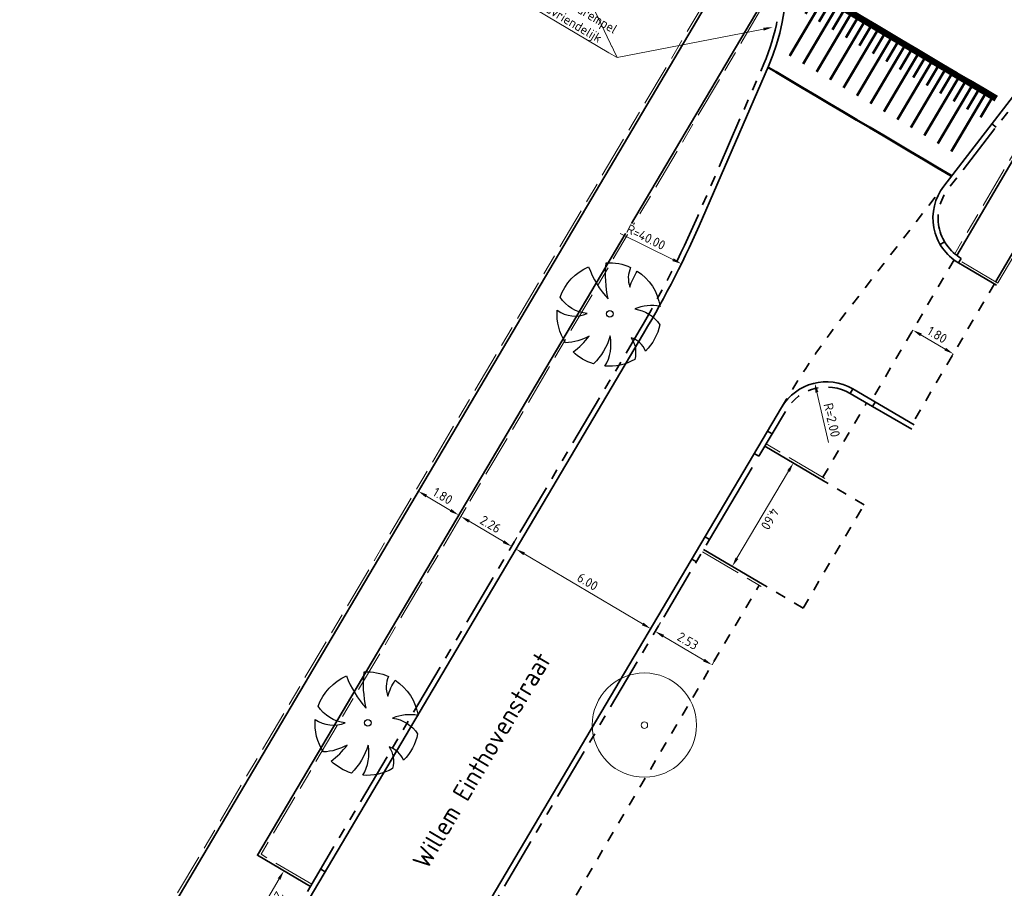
# Model space of a CAD drawing. Header units: metres. Extents: x 90561 to 91301, y 464732 to 465376.
# Tile 37 of 44: x 91067 to 91104, y 465117 to 465150. Entities that reach past the tile are written whole.
import ezdxf
from ezdxf import colors
from ezdxf.entities.mleader import LeaderData, LeaderLine
from ezdxf.enums import TextEntityAlignment as Align
from ezdxf.math import Vec2, Vec3

# ---------------------------------------------------------------- set-up
doc = ezdxf.new("R2010")
doc.units = ezdxf.units.M
for name, pattern in [('VH-OPSLUITBAND_100X200', [16, 8, -2, 4, -2]), ('VH-OPSLUITBAND_150X400', [30, 16, -4, 6, -4]), ('VH-TROTTOIRBAND_180-200', [20, 10, -2, 2, -2, 2, -2]), ('XX-HIDDEN', [4, 2, -2])]:
    doc.linetypes.add(name, pattern=pattern)
for name, color, linetype, lineweight in [('B-WE-GR-BOOM-S', 90, 'Continuous', 25), ('N-WE-GR-BOOM-S', 90, 'Continuous', 25), ('N-WE-VH-KANTOPSLUITING_OPSLUITBAND_100X200-G', 150, 'VH-OPSLUITBAND_100X200', 18), ('N-WE-VH-KANTOPSLUITING_OPSLUITBAND_200X250-G', 150, 'VH-OPSLUITBAND_150X400', 35), ('N-WE-VH-KANTOPSLUITING_TROTTOIRBAND_180 200-G', 210, 'VH-TROTTOIRBAND_180-200', 35), ('N-WE-VH-KANTOPSLUITING_VOORKANTBAND-G', 50, 'Continuous', 35), ('N-WE-VH-MATERIAALGRENS-G', 7, 'XX-HIDDEN', 35), ('X-XX-AL-M', 7, 'Continuous', 18), ('X-XX-AL-T18', 10, 'Continuous', 18), ('X-XX-AL-T35', 50, 'Continuous', 35)]:
    doc.layers.add(name, color=color, linetype=linetype, lineweight=lineweight)
doc.layers.add('N-WE-VH-PLATEAUMARKERING-G', color=7, linetype='Continuous', lineweight=50, true_color=0xffffff)
doc.styles.add('NLCS-ISO-M200-T18', font='NLCS-ISO.ttf', dxfattribs={"height": 0.36})
doc.dimstyles.new('NLCS-M200-T18-PIJL_L2_H1', dxfattribs={"dimscale": 0.2, "dimtxt": 2.5, "dimasz": 1.8, "dimexe": 2, "dimexo": 2, "dimgap": 0.7, "dimtad": 1, "dimzin": 0, "dimdsep": 46, "dimtxsty": 'NLCS-ISO-M200-T18', "dimcen": 0, "dimdle": 2, "dimclrd": 256, "dimclre": 256, "dimclrt": 10, "dimadec": 1, "dimazin": 0, "dimtfac": 1, "dimtdec": 3, "dimtofl": 0, "dimtmove": 0, "dimatfit": 3, "dimfxl": 2, "dimfxlon": 1, "dimtfillclr": 256, "dimtolj": 1, "dimtzin": 0, "dimlwd": -1, "dimlwe": -1, "dimarcsym": 0})
doc.dimstyles.new('NLCS-M200-T18-PIJL_L2_H2', dxfattribs={"dimscale": 0.2, "dimtxt": 2.5, "dimasz": 1.8, "dimexe": 2, "dimexo": 2, "dimgap": 0.7, "dimtad": 1, "dimzin": 0, "dimdsep": 46, "dimtxsty": 'NLCS-ISO-M200-T18', "dimcen": 0, "dimdle": 2, "dimclrd": 256, "dimclre": 256, "dimclrt": 10, "dimazin": 0, "dimtfac": 1, "dimtdec": 3, "dimtofl": 0, "dimtmove": 0, "dimatfit": 3, "dimfxl": 2, "dimfxlon": 1, "dimtfillclr": 256, "dimtolj": 1, "dimtzin": 0, "dimlwd": -1, "dimlwe": -1, "dimarcsym": 0})

# ---------------------------------------------------------------- blocks, each defined once
blk = doc.blocks.new('baz_boom01')
blk.add_lwpolyline([(0.744, -0.622, -0.21749), (0.879, -1.749, -0.147185), (-0.246, -1.966, 0.215736), (-0.2, -1.21, -0.224989), (-0.758, -1.844, -0.150851), (-1.68, -1.119, 0.190296), (-0.655, -0.544, -0.129376), (-1.89, -0.727, -0.115876), (-2.026, 0.172, 0.078405), (-1.166, 0.078, -0.11516), (-1.938, 0.617, -0.166289), (-1.17, 1.649, 0.257071), (-0.544, 0.677, -0.230127), (-0.706, 1.885, -0.209158), (0.883, 1.769, 0.102084), (0.4, 0.411, -0.079219), (1.428, 1.346, -0.121905), (1.881, 0.505, 0.191542), (1.277, 0.055, -0.057002), (1.932, 0.22, -0.212153), (1.436, -1.316, 0.147861)], format="xyb", close=True)
blk.add_circle((0, 0), 0.125)
blk = doc.blocks.new('*D34')
at = {"layer": 'Defpoints', "color": 0, "transparency": 16777216}
for p in [(91087.555, 465133.16), (91085.696, 465130.019), (91092.719, 465130.106)]:
    blk.add_point(p, dxfattribs=at)
at = {"layer": 'X-XX-AL-M', "transparency": 16777216}
for p, q in [((91085.9, 465130.363), (91085.492, 465129.674)), ((91090.55, 465127.147), (91086.006, 465129.835)), ((91091.064, 465127.308), (91090.657, 465126.62))]:
    blk.add_line(p, q, dxfattribs=at)
for points in [[(91086.037, 465129.887), (91085.975, 465129.784), (91085.696, 465130.019)], [(91090.581, 465127.199), (91090.52, 465127.095), (91090.86, 465126.964)]]:
    blk.add_solid(points, dxfattribs=at)
at = {"layer": 'X-XX-AL-M', "color": 10, "transparency": 16777216, "insert": (91088.441, 465128.767), "char_height": 0.36, "attachment_point": 5, "rotation": 329.3926, "style": 'NLCS-ISO-M200-T18', "bg_fill": 3, "box_fill_scale": 1.1, "bg_fill_color": 256, "bg_fill_true_color": 13158600, "bg_fill_transparency": 0}
blk.add_mtext('\\A1;6.00', dxfattribs=at)
blk = doc.blocks.new('*D35')
at = {"layer": 'Defpoints', "color": 0, "transparency": 16777216}
for p in [(91083.58, 465131.271), (91083.58, 465131.271), (91085.524, 465130.121)]:
    blk.add_point(p, dxfattribs=at)
at = {"layer": 'X-XX-AL-M', "transparency": 16777216}
for p, q in [((91083.58, 465131.271), (91083.784, 465131.615)), ((91085.214, 465130.304), (91083.89, 465131.087)), ((91085.524, 465130.121), (91085.728, 465130.465))]:
    blk.add_line(p, q, dxfattribs=at)
for points in [[(91083.92, 465131.139), (91083.859, 465131.036), (91083.58, 465131.271)], [(91085.245, 465130.355), (91085.184, 465130.252), (91085.524, 465130.121)]]:
    blk.add_solid(points, dxfattribs=at)
at = {"layer": 'X-XX-AL-M', "color": 10, "transparency": 16777216, "insert": (91084.715, 465130.971), "char_height": 0.36, "attachment_point": 5, "rotation": 329.3926, "style": 'NLCS-ISO-M200-T18', "bg_fill": 3, "box_fill_scale": 1.1, "bg_fill_color": 256, "bg_fill_true_color": 13158600, "bg_fill_transparency": 0}
blk.add_mtext('\\A1;2.26', dxfattribs=at)
blk = doc.blocks.new('*D36')
at = {"layer": 'Defpoints', "color": 0, "transparency": 16777216}
for p in [(91081.945, 465132.239), (91081.945, 465132.239), (91083.494, 465131.322)]:
    blk.add_point(p, dxfattribs=at)
at = {"layer": 'X-XX-AL-M', "transparency": 16777216}
for p, q in [((91081.945, 465132.239), (91082.149, 465132.583)), ((91083.184, 465131.505), (91082.255, 465132.055)), ((91083.494, 465131.322), (91083.698, 465131.666))]:
    blk.add_line(p, q, dxfattribs=at)
for points in [[(91082.286, 465132.107), (91082.224, 465132.004), (91081.945, 465132.239)], [(91083.215, 465131.557), (91083.154, 465131.453), (91083.494, 465131.322)]]:
    blk.add_solid(points, dxfattribs=at)
at = {"layer": 'X-XX-AL-M', "color": 10, "transparency": 16777216, "insert": (91082.883, 465132.056), "char_height": 0.36, "attachment_point": 5, "rotation": 329.3578, "style": 'NLCS-ISO-M200-T18', "bg_fill": 3, "box_fill_scale": 1.1, "bg_fill_color": 256, "bg_fill_true_color": 13158600, "bg_fill_transparency": 0}
blk.add_mtext('\\A1;1.80', dxfattribs=at)
blk = doc.blocks.new('*D37')
at = {"layer": 'Defpoints', "color": 0, "transparency": 16777216}
for p in [(91091.032, 465126.862), (91093.211, 465125.577), (91093.211, 465125.577)]:
    blk.add_point(p, dxfattribs=at)
at = {"layer": 'X-XX-AL-M', "transparency": 16777216}
for p, q in [((91091.032, 465126.862), (91091.236, 465127.206)), ((91091.342, 465126.679), (91092.901, 465125.759)), ((91093.211, 465125.577), (91093.414, 465125.921))]:
    blk.add_line(p, q, dxfattribs=at)
for points in [[(91091.373, 465126.731), (91091.312, 465126.627), (91091.032, 465126.862)], [(91092.931, 465125.811), (91092.87, 465125.708), (91093.211, 465125.577)]]:
    blk.add_solid(points, dxfattribs=at)
at = {"layer": 'X-XX-AL-M', "color": 10, "transparency": 16777216, "insert": (91092.284, 465126.495), "char_height": 0.36, "attachment_point": 5, "rotation": 329.4587, "style": 'NLCS-ISO-M200-T18', "bg_fill": 3, "box_fill_scale": 1.1, "bg_fill_color": 256, "bg_fill_true_color": 13158600, "bg_fill_transparency": 0}
blk.add_mtext('\\A1;2.53', dxfattribs=at)
blk = doc.blocks.new('*U114')
at = {"const_width": 0.2}
for points in [[(0.3, 3.4), (0, 3.4)], [(0.9, 3.4), (0.3, 3.4)], [(1.5, 3.4), (0.9, 3.4)], [(2.1, 3.4), (1.5, 3.4)], [(2.7, 3.4), (2.1, 3.4)], [(3.3, 3.4), (2.7, 3.4)], [(3.9, 3.4), (3.3, 3.4)], [(4.5, 3.4), (3.9, 3.4)], [(5.1, 3.4), (4.5, 3.4)], [(5.7, 3.4), (5.1, 3.4)], [(6.3, 3.4), (5.7, 3.4)], [(6.9, 3.4), (6.3, 3.4)], [(7.5, 3.4), (6.9, 3.4)], [(8.1, 3.4), (7.5, 3.4)]]:
    blk.add_lwpolyline(points, dxfattribs=at)
at = {"color": 7, "true_color": 0xffffff}
for points in [[(0.3, 3.5), (0, 3.5)], [(0.9, 3.5), (0.3, 3.5)], [(1.5, 3.5), (0.9, 3.5)], [(2.1, 3.5), (1.5, 3.5)], [(2.7, 3.5), (2.1, 3.5)], [(3.3, 3.5), (2.7, 3.5)], [(3.9, 3.5), (3.3, 3.5)], [(4.5, 3.5), (3.9, 3.5)], [(5.1, 3.5), (4.5, 3.5)], [(5.7, 3.5), (5.1, 3.5)], [(6.3, 3.5), (5.7, 3.5)], [(6.9, 3.5), (6.3, 3.5)], [(7.5, 3.5), (6.9, 3.5)], [(8.1, 3.5), (7.5, 3.5)], [(0.3, 0), (0, 0)], [(0.9, 0), (0.3, 0)], [(1.5, 0), (0.9, 0)], [(2.1, 0), (1.5, 0)], [(2.7, 0), (2.1, 0)], [(3.3, 0), (2.7, 0)], [(3.9, 0), (3.3, 0)], [(4.5, 0), (3.9, 0)], [(5.1, 0), (4.5, 0)], [(5.7, 0), (5.1, 0)], [(6.3, 0), (5.7, 0)], [(6.9, 0), (6.3, 0)], [(7.5, 0), (6.9, 0)], [(8.1, 0), (7.5, 0)]]:
    blk.add_lwpolyline(points, dxfattribs=at)
at = {"const_width": 0.1, "flags": 128}
for points in [[(0.15, 3.3), (0.15, 2.5)], [(0.45, 3.3), (0.45, 0.8)], [(0.75, 3.3), (0.75, 2.5)], [(1.05, 3.3), (1.05, 0.8)], [(1.35, 3.3), (1.35, 2.5)], [(1.65, 3.3), (1.65, 0.8)], [(1.95, 3.3), (1.95, 2.5)], [(2.25, 3.3), (2.25, 0.8)], [(2.55, 3.3), (2.55, 2.5)], [(2.85, 3.3), (2.85, 0.8)], [(3.15, 3.3), (3.15, 2.5)], [(3.45, 3.3), (3.45, 0.8)], [(3.75, 3.3), (3.75, 2.5)], [(4.05, 3.3), (4.05, 0.8)], [(4.35, 3.3), (4.35, 2.5)], [(4.65, 3.3), (4.65, 0.8)], [(4.95, 3.3), (4.95, 2.5)], [(5.25, 3.3), (5.25, 0.8)], [(5.55, 3.3), (5.55, 2.5)], [(5.85, 3.3), (5.85, 0.8)], [(6.15, 3.3), (6.15, 2.5)], [(6.45, 3.3), (6.45, 0.8)], [(6.75, 3.3), (6.75, 2.5)], [(7.05, 3.3), (7.05, 0.8)], [(7.35, 3.3), (7.35, 2.5)], [(7.65, 3.3), (7.65, 0.8)], [(7.95, 3.3), (7.95, 2.5)]]:
    blk.add_lwpolyline(points, dxfattribs=at)
blk = doc.blocks.new('*D59')
at = {"layer": 'Defpoints', "color": 0, "transparency": 16777216}
for p in [(91082.173, 465171.219), (91067.692, 465072.273)]:
    blk.add_point(p, dxfattribs=at)
at = {"layer": 'X-XX-AL-M', "transparency": 16777216}
blk.add_line((91082.574, 465173.954), (91082.226, 465171.575), dxfattribs=at)
blk.add_solid([(91082.285, 465171.567), (91082.166, 465171.584), (91082.173, 465171.219)], dxfattribs=at)
at = {"layer": 'X-XX-AL-M', "color": 10, "transparency": 16777216, "insert": (91082.742, 465172.896), "char_height": 0.36, "attachment_point": 5, "rotation": 261.6733, "style": 'NLCS-ISO-M200-T18', "bg_fill": 3, "box_fill_scale": 1.1, "bg_fill_color": 256, "bg_fill_true_color": 13158600, "bg_fill_transparency": 0}
blk.add_mtext('\\A1;R=100.00', dxfattribs=at)
blk = doc.blocks.new('*D73')
at = {"layer": 'Defpoints', "color": 0, "transparency": 16777216}
for p in [(91056.158, 465158.649), (91092.036, 465140.963)]:
    blk.add_point(p, dxfattribs=at)
at = {"layer": 'X-XX-AL-M', "transparency": 16777216}
blk.add_line((91089.686, 465142.122), (91091.713, 465141.123), dxfattribs=at)
blk.add_solid([(91091.739, 465141.176), (91091.686, 465141.069), (91092.036, 465140.963)], dxfattribs=at)
at = {"layer": 'X-XX-AL-M', "color": 10, "transparency": 16777216, "insert": (91090.679, 465141.989), "char_height": 0.36, "attachment_point": 5, "rotation": 333.7599, "style": 'NLCS-ISO-M200-T18', "bg_fill": 3, "box_fill_scale": 1.1, "bg_fill_color": 256, "bg_fill_true_color": 13158600, "bg_fill_transparency": 0}
blk.add_mtext('\\A1;R=40.00', dxfattribs=at)
blk = doc.blocks.new('*D248')
at = {"layer": 'Defpoints', "color": 0, "transparency": 16777216}
for p in [(91100.914, 465138.42), (91102.466, 465137.508), (91102.466, 465137.508)]:
    blk.add_point(p, dxfattribs=at)
at = {"layer": 'X-XX-AL-M', "transparency": 16777216}
for p, q in [((91100.914, 465138.42), (91100.711, 465138.075)), ((91101.224, 465138.237), (91102.155, 465137.69)), ((91102.466, 465137.508), (91102.263, 465137.163))]:
    blk.add_line(p, q, dxfattribs=at)
for points in [[(91101.255, 465138.289), (91101.194, 465138.186), (91100.914, 465138.42)], [(91102.186, 465137.742), (91102.125, 465137.639), (91102.466, 465137.508)]]:
    blk.add_solid(points, dxfattribs=at)
at = {"layer": 'X-XX-AL-M', "color": 10, "transparency": 16777216, "insert": (91101.852, 465138.24), "char_height": 0.36, "attachment_point": 5, "rotation": 329.5702, "style": 'NLCS-ISO-M200-T18', "bg_fill": 3, "box_fill_scale": 1.1, "bg_fill_color": 256, "bg_fill_true_color": 13158600, "bg_fill_transparency": 0}
blk.add_mtext('\\A1;1.80', dxfattribs=at)
blk = doc.blocks.new('*D249')
at = {"layer": 'Defpoints', "color": 0, "transparency": 16777216}
for p in [(91076.787, 465117.673), (91076.787, 465117.673), (91075.568, 465115.607)]:
    blk.add_point(p, dxfattribs=at)
at = {"layer": 'X-XX-AL-M', "transparency": 16777216}
for p, q in [((91076.787, 465117.673), (91076.443, 465117.876)), ((91075.751, 465115.917), (91076.604, 465117.363)), ((91075.568, 465115.607), (91075.224, 465115.811))]:
    blk.add_line(p, q, dxfattribs=at)
for points in [[(91076.656, 465117.332), (91076.553, 465117.393), (91076.787, 465117.673)], [(91075.803, 465115.887), (91075.699, 465115.948), (91075.568, 465115.607)]]:
    blk.add_solid(points, dxfattribs=at)
at = {"layer": 'X-XX-AL-M', "color": 10, "transparency": 16777216, "insert": (91076.453, 465116.478), "char_height": 0.36, "attachment_point": 5, "rotation": 239.4521, "style": 'NLCS-ISO-M200-T18', "bg_fill": 3, "box_fill_scale": 1.1, "bg_fill_color": 256, "bg_fill_true_color": 13158600, "bg_fill_transparency": 0}
blk.add_mtext('\\A1;2.40', dxfattribs=at)
blk = doc.blocks.new('*D253')
at = {"layer": 'Defpoints', "color": 0, "transparency": 16777216}
blk.add_point((91097.152, 465136.383), dxfattribs=at)
at = {"layer": 'X-XX-AL-M', "transparency": 16777216}
blk.add_line((91097.679, 465134.112), (91097.233, 465136.033), dxfattribs=at)
blk.add_solid([(91097.292, 465136.046), (91097.175, 465136.019), (91097.152, 465136.383)], dxfattribs=at)
at = {"layer": 'X-XX-AL-M', "color": 10, "transparency": 16777216, "insert": (91097.808, 465134.969), "char_height": 0.36, "attachment_point": 5, "rotation": 283.0624, "style": 'NLCS-ISO-M200-T18', "bg_fill": 3, "box_fill_scale": 1.1, "bg_fill_color": 256, "bg_fill_true_color": 13158600, "bg_fill_transparency": 0}
blk.add_mtext('\\A1;R=2.00', dxfattribs=at)
at = {"layer": 'Defpoints', "color": 0, "transparency": 16777216}
blk.add_point((91097.604, 465134.435), dxfattribs=at)
blk = doc.blocks.new('*D254')
at = {"layer": 'Defpoints', "color": 0, "transparency": 16777216}
for p in [(91095.235, 465133.967), (91092.891, 465130.004), (91093.986, 465129.356)]:
    blk.add_point(p, dxfattribs=at)
at = {"layer": 'X-XX-AL-M', "transparency": 16777216}
for p, q in [((91095.986, 465133.523), (91096.675, 465133.116)), ((91096.147, 465133.009), (91094.169, 465129.666)), ((91093.642, 465129.56), (91094.33, 465129.153))]:
    blk.add_line(p, q, dxfattribs=at)
for points in [[(91096.199, 465132.979), (91096.096, 465133.04), (91096.33, 465133.319)], [(91094.221, 465129.636), (91094.118, 465129.697), (91093.986, 465129.356)]]:
    blk.add_solid(points, dxfattribs=at)
at = {"layer": 'X-XX-AL-M', "color": 10, "transparency": 16777216, "insert": (91095.434, 465131.175), "char_height": 0.36, "attachment_point": 5, "rotation": 239.3926, "style": 'NLCS-ISO-M200-T18', "bg_fill": 3, "box_fill_scale": 1.1, "bg_fill_color": 256, "bg_fill_true_color": 13158600, "bg_fill_transparency": 0}
blk.add_mtext('\\A1;4.60', dxfattribs=at)
blk = doc.blocks.new('SGR-BOOM_01-SO')
at = {"color": 0, "linetype": 'ByBlock', "lineweight": 18}
for radius in [2, 0.125]:
    blk.add_circle((0, 0), radius, dxfattribs=at)

msp = doc.modelspace()

# ---------------------------------------------------------------- linework, layer by layer
at = {"layer": 'N-WE-VH-KANTOPSLUITING_OPSLUITBAND_100X200-G', "ltscale": 0.2}
for p, q in [((91097.543, 465132.721), (91095.286, 465134.053)), ((91092.84, 465129.918), (91095.103, 465128.585))]:
    msp.add_line(p, q, dxfattribs=at)
at = {"layer": 'N-WE-VH-KANTOPSLUITING_OPSLUITBAND_100X200-G', "ltscale": 0.2, "flags": 128}
for points in [[(91036.867, 465056.234), (91093.206, 465151.471), (90987.648, 465175.55), (90987.15, 465174.71)], [(91077.856, 465117.159), (91075.912, 465118.309), (91095.84, 465151.995)], [(91106.985, 465149.808), (91107.429, 465149.709), (91102.519, 465141.349)], [(91104.179, 465140.228), (91109.541, 465149.356), (91119.872, 465147.002)], [(91104.177, 465140.224), (91102.719, 465141.084)]]:
    msp.add_lwpolyline(points, dxfattribs=at)
at = {"layer": 'N-WE-VH-KANTOPSLUITING_OPSLUITBAND_200X250-G', "ltscale": 0.2}
for points in [[(91099.373, 465135.488), (91100.87, 465134.618)], [(91093.12, 465130.391), (91095.006, 465133.58)]]:
    msp.add_lwpolyline(points, dxfattribs=at)
at = {"layer": 'N-WE-VH-KANTOPSLUITING_TROTTOIRBAND_180 200-G', "ltscale": 0.2, "flags": 128}
for points in [[(91077.693, 465116.882), (91090.413, 465138.385, 0.031099), (91092.662, 465142.79), (91095.198, 465148.629, 0.117137), (91095.832, 465152.178)], [(91102.77, 465141.17, -0.451437), (91102.261, 465143.822), (91104.72, 465146.999)], [(91095.006, 465133.58), (91096.055, 465135.352, -0.41207), (91098.509, 465135.991), (91099.373, 465135.488)]]:
    msp.add_lwpolyline(points, format="xyb", dxfattribs=at)
msp.add_lwpolyline([(91083.212, 465113.642), (91093.12, 465130.391)], dxfattribs=at)
at = {"layer": 'N-WE-VH-KANTOPSLUITING_VOORKANTBAND-G'}
for p, q in [((91097.492, 465132.635), (91095.235, 465133.967)), ((91092.891, 465130.004), (91095.153, 465128.671))]:
    msp.add_line(p, q, dxfattribs=at)
at = {"layer": 'N-WE-VH-KANTOPSLUITING_VOORKANTBAND-G', "ltscale": 0.2, "flags": 128}
msp.add_lwpolyline([(91036.299, 465056.337), (91038.881, 465054.81, 0.414202), (91041.621, 465055.513), (91090.585, 465138.283, 0.031099), (91092.845, 465142.71), (91095.382, 465148.549, 0.469672), (91089.824, 465159.537), (91080.558, 465161.65, -0.028528), (91069.604, 465164.815, 0.028528), (91058.651, 465167.981), (90934.394, 465196.325)], format="xyb", dxfattribs=at)
for points in [[(91036.953, 465056.183), (91093.362, 465151.539), (90987.599, 465175.664), (90987.064, 465174.76)], [(91077.805, 465117.073), (91075.775, 465118.273), (91095.832, 465152.178)], [(91107.069, 465149.892), (91107.585, 465149.777), (91102.597, 465141.286)], [(91104.093, 465140.278), (91109.492, 465149.47)], [(91103.95, 465146.331), (91104.108, 465146.208)], [(91101.96, 465141.708), (91102.132, 465141.809)], [(91102.668, 465140.998), (91102.77, 465141.17)], [(91098.61, 465136.164), (91098.509, 465135.991)], [(91099.474, 465135.661), (91099.373, 465135.488)], [(91095.516, 465134.44), (91095.343, 465134.542)], [(91095.006, 465133.58), (91094.834, 465133.682)], [(91093.119, 465130.392), (91092.948, 465130.493)], [(91092.612, 465129.53), (91092.439, 465129.632)], [(91078.201, 465117.743), (91078.374, 465117.642)]]:
    msp.add_lwpolyline(points, dxfattribs=at)
at = {"layer": 'N-WE-VH-KANTOPSLUITING_VOORKANTBAND-G', "ltscale": 0.2}
for points in [[(91104.126, 465140.137), (91102.668, 465140.998, -0.451437), (91102.103, 465143.944), (91104.868, 465147.517)], [(91082.021, 465112.022), (91095.882, 465135.454, -0.41207), (91098.61, 465136.164), (91100.971, 465134.79)]]:
    msp.add_lwpolyline(points, format="xyb", dxfattribs=at)
at = {"layer": 'N-WE-VH-KANTOPSLUITING_VOORKANTBAND-G', "ltscale": 0.2, "flags": 128}
msp.add_lwpolyline([(91103.631, 465140.662), (91103.631, 465140.662)], close=True, dxfattribs=at)
at = {"layer": 'N-WE-VH-MATERIAALGRENS-G', "ltscale": 0.2, "flags": 128}
msp.add_lwpolyline([(91095.882, 465135.454), (91096.066, 465135.764, -0.031099), (91098.16, 465138.848), (91102.103, 465143.944)], format="xyb", dxfattribs=at)
for points in [[(91102.495, 465141.112), (91099.339, 465135.739)], [(91104.042, 465140.191), (91100.895, 465134.834)], [(91097.457, 465132.772), (91099.14, 465135.624)], [(91099.043, 465131.72), (91097.492, 465132.635)], [(91096.704, 465127.757), (91099.043, 465131.72)], [(91085.56, 465112.612), (91095.016, 465128.636)], [(91096.704, 465127.758), (91095.153, 465128.671)]]:
    msp.add_lwpolyline(points, dxfattribs=at)

# ---------------------------------------------------------------- block references
at = {"layer": 'N-WE-VH-PLATEAUMARKERING-G', "rotation": 329.3925905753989}
msp.add_blockref('*U114', (91095.396, 465148.477), dxfattribs=at)

# ---------------------------------------------------------------- texts
at = {"layer": 'X-XX-AL-T35', "style": 'NLCS-ISO-M200-T18'}
msp.add_text('Willem Einthovenstraat', height=0.7, rotation=59.4, dxfattribs=at).set_placement((91084.378, 465121.917), align=Align.MIDDLE)

# ---------------------------------------------------------------- next in the draw order: dimensions: what is measured, and where the dimension line sits
at = {"layer": 'X-XX-AL-M'}
for p1, p2, distance, dimstyle, picture, middle in [((91100.914, 465138.42), (91102.466, 465137.508), 0, 'NLCS-M200-T18-PIJL_L2_H1', '*D248', (91101.852, 465138.24)), ((91092.719, 465130.106), (91087.555, 465133.16), 3.65, 'NLCS-M200-T18-PIJL_L2_H2', '*D34', (91088.441, 465128.767)), ((91075.568, 465115.607), (91076.787, 465117.673), 0, 'NLCS-M200-T18-PIJL_L2_H1', '*D249', (91076.453, 465116.478))]:
    dim = msp.add_aligned_dim(p1=p1, p2=p2, distance=distance, dimstyle=dimstyle, override={"dimtfill": 1}, dxfattribs=at)
    dim.commit()
    dim.dimension.update_dxf_attribs({"geometry": picture, "text_midpoint": middle})
dim = msp.add_radius_dim(center=(91097.604, 465134.435), mpoint=(91097.152, 465136.383), dimstyle='NLCS-M200-T18-PIJL_L2_H1', override={"dimpost": 'R=<>', "dimtfill": 1}, dxfattribs=at)
dim.commit()
dim.dimension.update_dxf_attribs({"geometry": '*D253', "text_midpoint": (91097.497, 465134.897), "dimtype": 164})

# ---------------------------------------------------------------- next in the draw order: leaders
at = {"layer": 'X-XX-AL-T18'}
ml = msp.add_multileader_mtext('Standard', dxfattribs=at)
ml.set_content('plateaudrempel\\Pbusvriendelijk', color=256, style='NLCS-ISO-M200-T18')
ml.set_leader_properties(color=256, linetype='ByLayer', lineweight=-1)
ml.build(insert=Vec2(0, 0))
ml.multileader.update_dxf_attribs({"text_left_attachment_type": 5, "text_right_attachment_type": 5, "dogleg_length": 0.36, "arrow_head_size": 0.36})
ctx = ml.context
ctx.base_point, ctx.char_height, ctx.arrow_head_size, ctx.landing_gap_size, ctx.plane_origin, ctx.plane_x_axis, ctx.plane_y_axis = Vec3(91086.159, 465150.891), 0.36, 0.36, 0.18, Vec3(91084.233, 465144.873), Vec3(0.860628, -0.509234), Vec3(0.509234, 0.860628)
ctx.left_attachment, ctx.right_attachment = 5, 5
notes = []
notes.append((ctx, [(1, (1, 1, 0), (91089.567, 465148.874), (-0.860628, 0.509234), 0.36, [(1, [(91084.068, 465160.476)], 0, []), (0, [(91095.538, 465150.035)], 0, [])])]))
ctx.mtext.insert, ctx.mtext.text_direction, ctx.mtext.rotation, ctx.mtext.flow_direction = Vec3(91086.858, 465151.718), Vec3(0.860628, -0.509234), 5.748891, 5
ctx.mtext.has_bg_fill, ctx.mtext.bg_color, ctx.mtext.bg_scale_factor, ctx.mtext.bg_transparency, ctx.mtext.use_window_bg_color = 1, -1027028792, 1.5, 0, 1
for ctx, leaders in notes:
    for number, flags, end, landing, length, lines in leaders:
        leader = LeaderData()
        leader.index, (leader.has_last_leader_line, leader.has_dogleg_vector, leader.attachment_direction) = number, flags
        leader.last_leader_point, leader.dogleg_vector, leader.dogleg_length = Vec3(end), Vec3(landing), length
        for number, points, colour, breaks in lines:
            line = LeaderLine()
            line.index, line.vertices, line.color, line.breaks = number, Vec3.list(points), colors.encode_raw_color(colour), breaks
            leader.lines.append(line)
        ctx.leaders.append(leader)

# ---------------------------------------------------------------- next in the draw order: dimensions: what is measured, and where the dimension line sits
at = {"layer": 'X-XX-AL-M'}
for p1, p2, distance, dimstyle, picture, middle in [((91095.235, 465133.967), (91092.891, 465130.004), 1.272, 'NLCS-M200-T18-PIJL_L2_H1', '*D254', (91095.434, 465131.175)), ((91085.524, 465130.121), (91083.58, 465131.271), 0, 'NLCS-M200-T18-PIJL_L2_H2', '*D35', (91084.715, 465130.971)), ((91091.032, 465126.862), (91093.211, 465125.577), 0, 'NLCS-M200-T18-PIJL_L2_H2', '*D37', (91092.284, 465126.495))]:
    dim = msp.add_aligned_dim(p1=p1, p2=p2, distance=distance, dimstyle=dimstyle, override={"dimtfill": 1}, dxfattribs=at)
    dim.commit()
    dim.dimension.update_dxf_attribs({"geometry": picture, "text_midpoint": middle})

# ---------------------------------------------------------------- next in the draw order: block references
at = {"layer": 'B-WE-GR-BOOM-S', "rotation": 329.3872096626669}
msp.add_blockref('SGR-BOOM_01-SO', (91090.617, 465123.266), dxfattribs=at)

# ---------------------------------------------------------------- next in the draw order: dimensions: what is measured, and where the dimension line sits
at = {"layer": 'X-XX-AL-M'}
dim = msp.add_aligned_dim(p1=(91083.494, 465131.322), p2=(91081.945, 465132.239), distance=0, dimstyle='NLCS-M200-T18-PIJL_L2_H2', override={"dimtfill": 1}, dxfattribs=at)
dim.commit()
dim.dimension.update_dxf_attribs({"geometry": '*D36', "text_midpoint": (91082.883, 465132.056)})

# ---------------------------------------------------------------- next in the draw order: dimensions: what is measured, and where the dimension line sits
dim = msp.add_radius_dim(center=(91067.692, 465072.273), mpoint=(91082.173, 465171.219), dimstyle='NLCS-M200-T18-PIJL_L2_H1', override={"dimpost": 'R=<>', "dimtfill": 1}, dxfattribs=at)
dim.commit()
dim.dimension.update_dxf_attribs({"geometry": '*D59', "text_midpoint": (91082.742, 465172.896)})

# ---------------------------------------------------------------- next in the draw order: block references
at = {"layer": 'N-WE-GR-BOOM-S', "rotation": 50.8791053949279}
msp.add_blockref('baz_boom01', (91080.009, 465123.351), dxfattribs=at)

# ---------------------------------------------------------------- next in the draw order: dimensions: what is measured, and where the dimension line sits
at = {"layer": 'X-XX-AL-M'}
dim = msp.add_radius_dim(center=(91056.158, 465158.649), mpoint=(91092.036, 465140.963), dimstyle='NLCS-M200-T18-PIJL_L2_H1', override={"dimpost": 'R=<>', "dimtfill": 1}, dxfattribs=at)
dim.commit()
dim.dimension.update_dxf_attribs({"geometry": '*D73', "text_midpoint": (91090.538, 465141.702), "dimtype": 164})

# ---------------------------------------------------------------- next in the draw order: block references
at = {"layer": 'N-WE-GR-BOOM-S', "rotation": 50.8791053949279}
msp.add_blockref('baz_boom01', (91089.294, 465139.046), dxfattribs=at)

doc.saveas('drawing.dxf')
